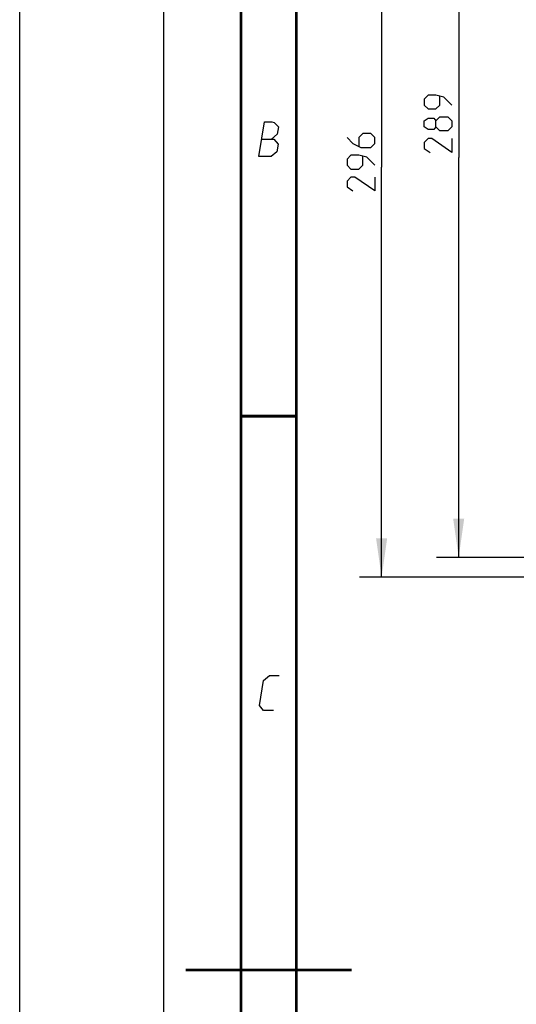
# Model space of a CAD drawing. Header units: millimetres. Extents: x 0 to 420, y 0 to 297.
# Tile 4 of 50: x 0 to 45, y 145 to 234. Entities that reach past the tile are written whole.
import ezdxf

# ---------------------------------------------------------------- set-up
doc = ezdxf.new("R2010")
doc.units = ezdxf.units.MM
doc.header["$LTSCALE"] = 23.1
doc.layers.get('0').update_dxf_attribs({"linetype": 'CONTINUOUS'})
doc.layers.add('DIM_PILOTEES', color=7, linetype='CONTINUOUS')
doc.styles.get("Standard").update_dxf_attribs({"font": 'txt', "width": 0.7})
doc.dimstyles.new('DIMSTYLE_1', dxfattribs={"dimtxt": 2.5, "dimasz": 3.5, "dimexe": 2, "dimexo": 0, "dimtad": 1, "dimdec": 0, "dimlfac": 4, "dimdsep": 46, "dimtxsty": 'Standard', "dimblk": '_FILLED', "dimblk1": '_FILLED', "dimblk2": '_FILLED', "dimcen": 0.09, "dimazin": 2, "dimtp": 0.5, "dimtm": 0.5, "dimtfac": 1, "dimtdec": 0, "dimtofl": 0, "dimtmove": 0, "dimatfit": 3, "dimldrblk": '_FILLED', "dimfxl": 0, "dimtolj": 1, "dimarcsym": 0})

# ---------------------------------------------------------------- blocks, each defined once
blk = doc.blocks.new('_FILLED')
at = {"color": 0, "linetype": 'ByBlock'}
blk.add_solid([(0, 0), (-1, 0.143), (-1, -0.143)], dxfattribs=at)
blk = doc.blocks.new('*D1')
at = {"layer": 'DIM_PILOTEES', "color": 2, "linetype": 'Continuous'}
for p, q in [((51.593, 257.966), (37.656, 257.966)), ((39.656, 257.966), (39.656, 221.857)), ((39.656, 185.748), (39.656, 221.857)), ((47.043, 185.748), (37.656, 185.748))]:
    blk.add_line(p, q, dxfattribs=at)
at = {"layer": 'DIM_PILOTEES', "color": 2, "linetype": 'Continuous', "xscale": 3.5, "yscale": 3.5, "zscale": 3.5}
for p, rotation in [((39.656, 257.966), 90), ((39.656, 185.748), 270)]:
    blk.add_blockref('_FILLED', p, dxfattribs=dict(at, rotation=rotation))
at = {"layer": 'DIM_PILOTEES', "color": 2, "linetype": 'Continuous', "insert": (36.531, 225.247), "char_height": 2.5, "width": 8.83929, "attachment_point": 2, "rotation": 90, "line_spacing_factor": 0.9}
blk.add_mtext('{\\ftxt;\\W0.0001;\\H0.0001;\\~}{\\ftxt;\\W2.3571428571;\\H2.5; }{\\ftxt;\\W0.0001;\\H0.0001;\\~}', dxfattribs=at)
blk = doc.blocks.new('*D2')
at = {"layer": 'DIM_PILOTEES', "color": 2, "linetype": 'Continuous'}
for p, q in [((51.593, 257.966), (30.695, 257.966)), ((32.695, 257.966), (32.695, 220.969)), ((32.695, 183.973), (32.695, 220.969)), ((48.88, 183.973), (30.695, 183.973))]:
    blk.add_line(p, q, dxfattribs=at)
at = {"layer": 'DIM_PILOTEES', "color": 2, "linetype": 'Continuous', "xscale": 3.5, "yscale": 3.5, "zscale": 3.5}
for p, rotation in [((32.695, 257.966), 90), ((32.695, 183.973), 270)]:
    blk.add_blockref('_FILLED', p, dxfattribs=dict(at, rotation=rotation))
at = {"layer": 'DIM_PILOTEES', "color": 2, "linetype": 'Continuous', "insert": (29.57, 221.778), "char_height": 2.5, "width": 8.83929, "attachment_point": 2, "rotation": 90, "line_spacing_factor": 0.9}
blk.add_mtext('{\\ftxt;\\W0.0001;\\H0.0001;\\~}{\\ftxt;\\W2.3571428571;\\H2.5; }{\\ftxt;\\W0.0001;\\H0.0001;\\~}', dxfattribs=at)

msp = doc.modelspace()

# ---------------------------------------------------------------- linework, layer by layer
at = {"color": 7, "linetype": 'Continuous'}
msp.add_line((0, 0), (0, 297), dxfattribs=at)
at = {"color": 2, "linetype": 'Continuous'}
for p, q in [((13, 292), (13, 5)), ((20, 292), (20, 5))]:
    msp.add_line(p, q, dxfattribs=at)
at = {"color": 7, "linetype": 'Continuous', "const_width": 0.25}
for points in [[(20, 292), (20, 5)], [(25, 10), (25, 287)], [(20.0002, 198.4999), (25.0002, 198.4999)], [(30, 148.5), (15, 148.5)]]:
    msp.add_lwpolyline(points, dxfattribs=at)
at = {"color": 2, "linetype": 'Continuous'}
for points in [[(21.5894, 221.9249), (22.1037, 225.0749), (22.7787, 225.0749), (22.9914, 224.9999), (23.3802, 224.6249), (23.27, 223.9499), (22.7465, 223.4999)], [(21.8465, 223.4999), (22.9715, 223.4999), (23.3481, 223.0499), (23.2379, 222.3749), (22.7144, 221.9249), (21.5894, 221.9249)], [(22.9394, 171.9249), (22.0394, 171.9249), (21.6629, 172.3749), (22.0302, 174.6249), (22.5537, 175.0749), (23.4537, 175.0749)]]:
    msp.add_lwpolyline(points, dxfattribs=at)
at = {"layer": 'DIM_PILOTEES', "color": 2, "linetype": 'Continuous'}
for points in [[(39.0309, 226.5863), (38.3167, 227.3006), (37.6024, 227.4791), (36.8881, 227.4791), (36.5309, 227.122), (36.5309, 226.5863), (36.8881, 226.2291), (37.6024, 226.2291), (37.9595, 226.5863), (37.9595, 227.3601)], [(37.6024, 224.622), (37.4238, 224.3839), (36.8881, 224.3839), (36.5309, 224.622), (36.5309, 225.1577), (36.8881, 225.3958), (37.4238, 225.3958), (37.6024, 225.1577), (37.9595, 225.5148), (38.6738, 225.5148), (39.0309, 225.1577), (39.0309, 224.622), (38.6738, 224.2648)], [(38.6738, 224.2648), (37.9595, 224.2648), (37.6024, 224.622), (37.6024, 225.1577)], [(29.5704, 223.653), (30.1061, 223.1173), (30.8204, 222.7601), (31.7133, 222.7601), (32.0704, 223.1173), (32.0704, 223.653), (31.7133, 224.0102), (30.999, 224.0102), (30.6418, 223.653), (30.6418, 222.8792)], [(39.0309, 223.5505), (39.0309, 222.3005), (37.2452, 223.5505), (36.8881, 223.5505), (36.5309, 223.1934), (36.5309, 222.6577), (37.0667, 222.3005)], [(32.0704, 221.153), (31.3561, 221.8673), (30.6418, 222.0459), (29.9276, 222.0459), (29.5704, 221.6887), (29.5704, 221.153), (29.9276, 220.7959), (30.6418, 220.7959), (30.999, 221.153), (30.999, 221.9268)], [(32.0704, 220.0816), (32.0704, 218.8316), (30.2847, 220.0816), (29.9276, 220.0816), (29.5704, 219.7245), (29.5704, 219.1887), (30.1061, 218.8316)]]:
    msp.add_lwpolyline(points, dxfattribs=at)

# ---------------------------------------------------------------- dimensions: what is measured, and where the dimension line sits
for base, p1, p2, angle, picture, middle in [((32.6954, 257.9663), (48.8796, 183.9726), (51.5935, 257.9663), 90, '*D2', (32.6954, 221.4209)), ((39.6559, 185.7476), (51.5935, 257.9663), (47.0435, 185.7476), 270, '*D1', (39.6559, 224.8898))]:
    dim = msp.add_linear_dim(base=base, p1=p1, p2=p2, angle=angle, text='{\\ftxt;\\W0.0001;\\H0.0001;\\~}{\\ftxt;\\W2.3571428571;\\H2.5; }{\\ftxt;\\W0.0001;\\H0.0001;\\~}', dimstyle='DIMSTYLE_1', dxfattribs=at)
    dim.commit()
    dim.dimension.update_dxf_attribs({"geometry": picture, "text_midpoint": middle, "dimtype": 160})

doc.saveas('drawing.dxf')
